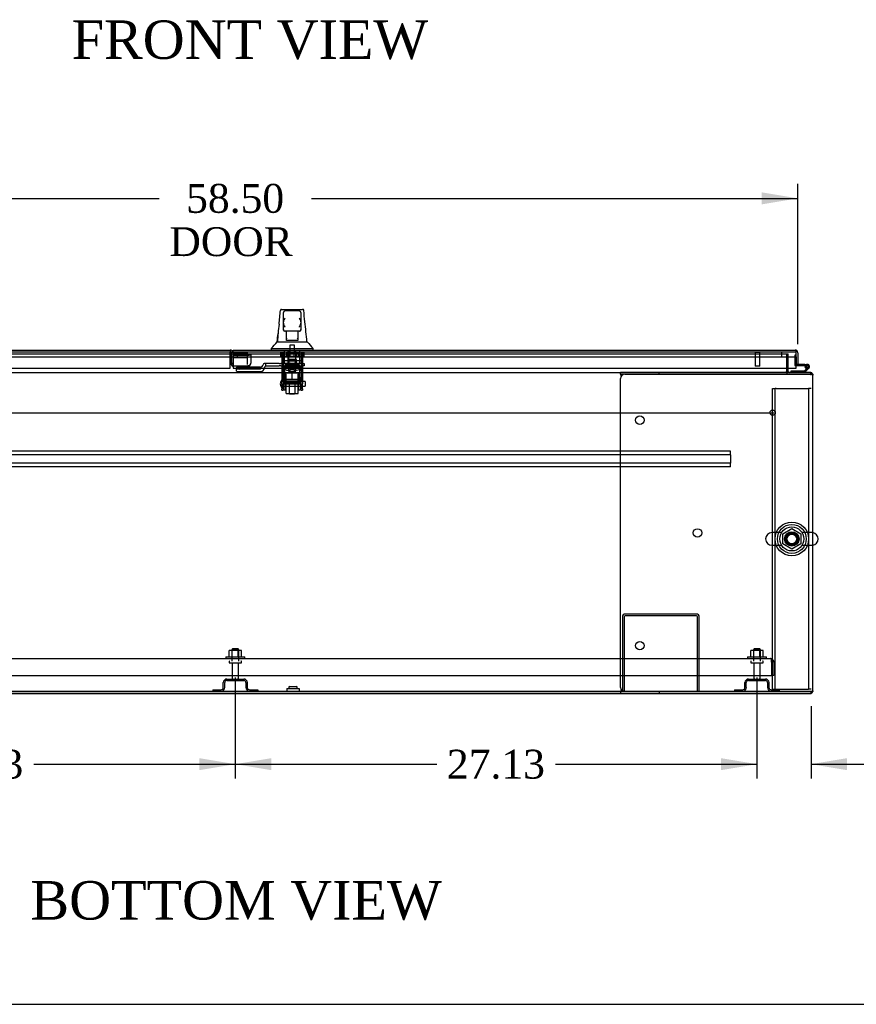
# Model space of a CAD drawing. Header units: inches. Extents: x 1 to 359, y -2 to 239.
# Tile 2 of 20: x 86 to 130, y 1 to 52. Entities that reach past the tile are written whole.
import ezdxf
from ezdxf.enums import TextEntityAlignment as Align
from ezdxf.lldxf.tags import DXFTag

# ---------------------------------------------------------------- set-up
doc = ezdxf.new("R2010")
doc.units = ezdxf.units.IN
doc.header["$MEASUREMENT"] = 0
for name, color, linetype in [('COM40566', 7, 'Continuous'), ('COM43134', 7, 'Continuous'), ('COM50521', 7, 'Continuous'), ('COM50799-4', 7, 'Continuous'), ('COM50800-1', 7, 'Continuous'), ('COM52265-3', 7, 'Continuous'), ('COM54578-68', 7, 'Continuous'), ('COM54837', 7, 'Continuous'), ('COM54928-4', 7, 'Continuous'), ('COM55702-64', 7, 'Continuous'), ('COM56694-4', 7, 'Continuous'), ('COM70838', 7, 'Continuous'), ('COM70839-4', 7, 'Continuous'), ('COM71163-9', 7, 'Continuous'), ('Default', 7, 'Continuous'), ('GSK11033', 7, 'Continuous'), ('HAN13066', 7, 'Continuous'), ('HAN13066_NUT', 7, 'Continuous'), ('HAN13066_SCREW', 7, 'Continuous'), ('HAN_NUT', 7, 'Continuous'), ('NTS166105', 7, 'Continuous'), ('NTS16640', 7, 'Continuous'), ('NTS166905', 7, 'Continuous'), ('NTS18147', 7, 'Continuous'), ('ROL87452', 7, 'Continuous'), ('RVT17786', 7, 'Continuous'), ('RVT19000', 7, 'Continuous'), ('SCS00680', 7, 'Continuous'), ('SPC87323', 7, 'Continuous'), ('STD21878', 7, 'Continuous'), ('STD26094', 7, 'Continuous'), ('STD26265', 7, 'Continuous'), ('WAF25059', 7, 'Continuous'), ('WAF25362', 7, 'Continuous'), ('WAF25376', 7, 'Continuous'), ('WAM254785', 7, 'Continuous'), ('WAM30038', 7, 'Continuous')]:
    doc.layers.add(name, color=color, linetype=linetype)
doc.styles.add('SEACAD_Times_New_Roman', font='times.ttf')
tags = doc.linetypes.add('CENTER2', pattern=[1.125, 0.75, -0.125, 0.125, -0.125]).pattern_tags.tags
tags[10:11] = [DXFTag(74, 4), DXFTag(75, 0), DXFTag(340, '0'), DXFTag(46, 0.0), DXFTag(50, 0.0), DXFTag(44, 0.0), DXFTag(45, 0.0)]
tags[8:9] = [DXFTag(74, 4), DXFTag(75, 0), DXFTag(340, '0'), DXFTag(46, 0.0), DXFTag(50, 0.0), DXFTag(44, 0.0), DXFTag(45, 0.0)]
tags[6:7] = [DXFTag(74, 4), DXFTag(75, 0), DXFTag(340, '0'), DXFTag(46, 0.0), DXFTag(50, 0.0), DXFTag(44, 0.0), DXFTag(45, 0.0)]
tags[4:5] = [DXFTag(74, 4), DXFTag(75, 0), DXFTag(340, '0'), DXFTag(46, 0.0), DXFTag(50, 0.0), DXFTag(44, 0.0), DXFTag(45, 0.0)]
tags = doc.linetypes.add('HIDDEN2', pattern=[0.1875, 0.125, -0.0625]).pattern_tags.tags
tags[6:7] = [DXFTag(74, 4), DXFTag(75, 0), DXFTag(340, '0'), DXFTag(46, 0.0), DXFTag(50, 0.0), DXFTag(44, 0.0), DXFTag(45, 0.0)]
tags[4:5] = [DXFTag(74, 4), DXFTag(75, 0), DXFTag(340, '0'), DXFTag(46, 0.0), DXFTag(50, 0.0), DXFTag(44, 0.0), DXFTag(45, 0.0)]
doc.dimstyles.new('HAMMOND_(STH_-_300x200)', dxfattribs={"dimtxt": 1.5, "dimasz": 1.875, "dimexe": 0.75, "dimexo": 0.75, "dimgap": 0.375, "dimtad": 0, "dimtih": 1, "dimtoh": 1, "dimzin": 0, "dimdsep": 46, "dimtxsty": 'SEACAD_Times_New_Roman', "dimblk1": '_SE_FILLED', "dimblk2": '_SE_FILLED', "dimsah": 1, "dimcen": 0.75, "dimadec": 0, "dimazin": 0, "dimtfac": 0.8, "dimtofl": 0, "dimtmove": 0, "dimatfit": 3, "dimfxl": 1, "dimtolj": 1, "dimtzin": 0, "dimarcsym": 0})

# ---------------------------------------------------------------- blocks, each defined once
blk = doc.blocks.new('SEANNOT_GROUP3')
at = {"layer": 'Default', "color": 7, "linetype": 'CENTER2'}
blk.add_line((69.654, 31.417), (125.665, 31.417), dxfattribs=at)
blk = doc.blocks.new('SE1')
at = {"layer": 'COM40566', "color": 7, "linetype": 'HIDDEN2'}
for p, q in [((125.596, 32.669), (125.721, 32.669)), ((125.596, 17.044), (125.596, 32.669)), ((125.721, 17.044), (125.721, 32.669)), ((125.781, 32.669), (125.721, 32.669)), ((125.781, 32.669), (127.411, 32.669)), ((127.411, 32.669), (127.471, 32.669)), ((127.471, 32.669), (127.471, 17.044)), ((127.596, 32.669), (127.471, 32.669)), ((125.596, 17.044), (125.721, 17.044)), ((125.721, 17.044), (125.781, 17.044)), ((125.781, 17.044), (127.411, 17.044)), ((127.411, 17.044), (127.471, 17.044)), ((127.596, 17.044), (127.471, 17.044))]:
    blk.add_line(p, q, dxfattribs=at)
blk.add_circle((126.596, 24.856), 0.375, dxfattribs=at)
at = {"layer": 'COM43134', "color": 7, "linetype": 'HIDDEN2'}
for p, q in [((69.843, 18.636), (125.473, 18.636)), ((125.473, 18.636), (125.473, 18.636)), ((125.473, 18.636), (125.473, 18.636)), ((125.473, 18.636), (125.473, 18.636)), ((125.533, 18.451), (125.533, 18.6)), ((125.533, 18.533), (125.582, 18.6)), ((125.533, 18.451), (125.533, 18.533)), ((125.533, 18.451), (125.533, 17.761)), ((125.533, 18.451), (125.533, 18.451)), ((125.533, 18.451), (125.533, 17.761)), ((125.658, 18.451), (125.658, 17.761)), ((69.783, 17.761), (125.533, 17.761)), ((125.658, 17.761), (125.533, 17.761))]:
    blk.add_line(p, q, dxfattribs=at)
for start, end in [(89.9411, 90), (53.806, 89.8792), (0, 53.806)]:
    blk.add_arc((125.473, 18.451), 0.185, start, end, dxfattribs=at)
blk.add_open_spline([(125.533, 18.6), (125.523, 18.611), (125.513, 18.62), (125.498, 18.629), (125.493, 18.632), (125.483, 18.635), (125.478, 18.636), (125.473, 18.636)], degree=3, knots=[0, 0, 0, 0, 0.5, 0.5, 0.75, 0.75, 1, 1, 1, 1], dxfattribs=at)
at = {"layer": 'COM50521', "color": 7, "linetype": 'HIDDEN2'}
for p, q in [((117.783, 20.806), (117.783, 16.949)), ((117.878, 20.806), (117.878, 16.949)), ((121.64, 20.949), (117.926, 20.949)), ((121.64, 20.854), (117.926, 20.854)), ((121.688, 16.949), (121.688, 20.806)), ((121.783, 16.949), (121.783, 20.806)), ((117.878, 16.949), (117.783, 16.949)), ((121.688, 16.949), (121.783, 16.949))]:
    blk.add_line(p, q, dxfattribs=at)
for centre, radius, start, end in [((117.926, 20.806), 0.143, 90, 180), ((117.926, 20.806), 0.048, 90, 180), ((121.64, 20.806), 0.143, 0, 90), ((121.64, 20.806), 0.048, 0, 90)]:
    blk.add_arc(centre, radius, start, end, dxfattribs=at)
at = {"layer": 'COM50799-4', "color": 7, "linetype": 'Continuous'}
for p, q in [((68.552, 34.672), (97.391, 34.672)), ((97.391, 34.672), (97.391, 34.529)), ((97.391, 33.734), (97.391, 34.529)), ((68.504, 33.734), (97.391, 33.734))]:
    blk.add_line(p, q, dxfattribs=at)
at = {"layer": 'COM50799-4', "color": 7, "linetype": 'HIDDEN2'}
for p, q in [((97.439, 34.529), (97.439, 33.97)), ((97.534, 34.529), (97.534, 34.527)), ((98.316, 34.458), (97.554, 34.458)), ((97.554, 34.39), (97.554, 34.458)), ((97.554, 34.39), (97.554, 33.869)), ((98.316, 34.39), (97.554, 34.39)), ((98.35, 34.467), (98.417, 34.42)), ((98.389, 34.451), (98.459, 34.451)), ((98.459, 34.451), (98.459, 33.986)), ((97.534, 33.97), (97.439, 33.97)), ((97.534, 34.277), (97.534, 33.97)), ((97.554, 33.869), (97.582, 33.869)), ((97.582, 33.827), (97.582, 33.869)), ((98.316, 33.827), (97.582, 33.827)), ((98.316, 33.869), (98.316, 33.827)), ((98.398, 33.887), (98.417, 33.869)), ((98.459, 33.97), (98.459, 33.986))]:
    blk.add_line(p, q, dxfattribs=at)
at = {"layer": 'COM50799-4', "color": 7, "linetype": 'Continuous'}
blk.add_arc((97.391, 34.529), 0.143, 19.7124, 90, dxfattribs=at)
at = {"layer": 'COM50799-4', "color": 7, "linetype": 'HIDDEN2'}
for centre, radius, start, end in [((97.391, 34.529), 0.048, 340.9432, 90), ((97.391, 34.529), 0.143, 7.9484, 19.7124), ((97.391, 34.529), 0.143, 0, 7.9484), ((98.399, 34.53), 0.0803, 240.2308, 262.3377), ((97.582, 33.97), 0.143, 180, 270), ((97.582, 33.97), 0.048, 180, 234.3147), ((98.316, 33.97), 0.143, 270, 315), ((98.338, 33.99), 0.121, 310.7019, 358.5657), ((98.316, 33.97), 0.143, 315, 0)]:
    blk.add_arc(centre, radius, start, end, dxfattribs=at)
for centre, major_axis in [((98.316, 34.491), (0.048, 0)), ((98.316, 34.491), (0.143, 0)), ((98.316, 33.97), (0.143, 0))]:
    blk.add_ellipse(centre, major_axis=major_axis, ratio=0.707107, start_param=4.712389, end_param=5.497787, dxfattribs=at)
for points, degree, knots in [([(97.533, 34.548), (97.521, 34.55), (97.512, 34.553), (97.507, 34.554), (97.502, 34.556), (97.497, 34.558), (97.437, 34.513)], 2, [0, 0, 0, 0.5, 0.5, 0.75, 0.75, 1, 1, 1]), ([(98.417, 34.42), (98.43, 34.423), (98.441, 34.427), (98.455, 34.438), (98.459, 34.444), (98.459, 34.451)], 3, [0, 0, 0, 0, 0.5, 0.5, 1, 1, 1, 1])]:
    blk.add_open_spline(points, degree=degree, knots=knots, dxfattribs=at)
at = {"layer": 'COM50800-1', "color": 7, "linetype": 'HIDDEN2'}
for p, q in [((67.723, 16.949), (127.596, 16.949)), ((127.596, 16.832), (127.596, 16.919)), ((127.548, 16.824), (127.596, 16.824))]:
    blk.add_line(p, q, dxfattribs=at)
at = {"layer": 'COM50800-1', "color": 7, "linetype": 'Continuous'}
for p, q in [((77.628, 16.824), (117.691, 16.824)), ((127.596, 16.824), (127.596, 16.832))]:
    blk.add_line(p, q, dxfattribs=at)
at = {"layer": 'COM52265-3', "color": 7, "linetype": 'HIDDEN2'}
for p, q in [((126.316, 34.479), (126.411, 34.479)), ((126.411, 33.734), (126.411, 34.479)), ((127.683, 33.417), (127.691, 33.417)), ((127.683, 16.919), (127.691, 16.919))]:
    blk.add_line(p, q, dxfattribs=at)
at = {"layer": 'COM52265-3', "color": 7, "linetype": 'Continuous'}
for p, q in [((126.411, 33.56), (126.411, 33.734)), ((127.691, 33.417), (127.691, 33.369)), ((127.691, 16.967), (127.691, 16.919))]:
    blk.add_line(p, q, dxfattribs=at)
for radius, end in [(0.143, 199.6129), (0.048, 270)]:
    blk.add_arc((126.459, 33.56), radius, 180, end, dxfattribs=at)
at = {"layer": 'COM52265-3', "color": 7, "linetype": 'HIDDEN2'}
blk.add_arc((126.459, 33.56), 0.143, 199.6129, 270, dxfattribs=at)
at = {"layer": 'COM54578-68', "color": 7, "linetype": 'HIDDEN2'}
for p, q in [((126.753, 34.414), (126.753, 33.89)), ((126.815, 34.414), (126.753, 34.414)), ((126.778, 33.865), (126.815, 33.865)), ((127.34, 33.815), (127.278, 33.82)), ((127.292, 33.865), (127.395, 33.865)), ((127.332, 33.81), (127.34, 33.81)), ((127.431, 33.768), (127.41, 33.747))]:
    blk.add_line(p, q, dxfattribs=at)
at = {"layer": 'COM54578-68', "color": 7, "linetype": 'Continuous'}
for p, q in [((126.815, 33.865), (127.278, 33.865)), ((127.278, 33.927), (126.91, 33.927)), ((127.278, 33.865), (127.278, 33.927)), ((127.278, 33.927), (127.395, 33.927)), ((127.278, 33.865), (127.292, 33.865)), ((127.278, 33.81), (127.332, 33.81)), ((127.332, 33.822), (127.332, 33.797)), ((127.407, 33.872), (127.382, 33.872)), ((127.457, 33.797), (127.457, 33.822)), ((126.543, 33.574), (126.543, 33.512)), ((127.236, 33.574), (126.543, 33.574)), ((127.41, 33.747), (127.236, 33.574)), ((127.262, 33.512), (127.474, 33.723)), ((127.382, 33.747), (127.407, 33.747))]:
    blk.add_line(p, q, dxfattribs=at)
at = {"layer": 'COM54578-68', "color": 7, "linetype": 'HIDDEN2'}
for centre, radius, start, end in [((126.778, 33.89), 0.025, 180, 270), ((127.395, 33.81), 0.055, 311.1959, 180), ((127.395, 33.81), 0.055, 180, 311.1959), ((127.395, 33.81), 0.117, 252.9726, 312.392)]:
    blk.add_arc(centre, radius, start, end, dxfattribs=at)
at = {"layer": 'COM54578-68', "color": 7, "linetype": 'Continuous'}
for centre, radius, start, end in [((127.395, 33.81), 0.117, 312.392, 180), ((127.395, 33.81), 0.117, 180, 252.9726), ((127.382, 33.822), 0.05, 90, 180), ((127.382, 33.797), 0.05, 180, 270), ((127.407, 33.822), 0.05, 0, 90), ((127.407, 33.797), 0.05, 270, 0)]:
    blk.add_arc(centre, radius, start, end, dxfattribs=at)
at = {"layer": 'COM54837', "color": 7, "linetype": 'HIDDEN2'}
for p, q in [((123.408, 29.417), (71.908, 29.417)), ((123.408, 29.229), (71.908, 29.229)), ((123.408, 29.374), (123.408, 29.417)), ((123.408, 29.272), (123.408, 29.374)), ((123.408, 29.229), (123.408, 29.272)), ((123.408, 29.229), (123.408, 28.792)), ((123.408, 28.792), (71.908, 28.792)), ((123.408, 28.749), (123.408, 28.792)), ((123.408, 28.647), (123.408, 28.749)), ((123.408, 28.604), (71.908, 28.604)), ((123.408, 28.604), (123.408, 28.647))]:
    blk.add_line(p, q, dxfattribs=at)
at = {"layer": 'COM54928-4', "color": 7, "linetype": 'Continuous'}
for p, q in [((117.691, 33.417), (117.691, 33.512)), ((119.691, 33.512), (117.691, 33.512)), ((117.691, 33.417), (117.691, 33.407)), ((119.691, 33.417), (117.691, 33.417)), ((117.702, 33.369), (117.715, 33.296)), ((117.912, 33.417), (127.548, 33.417)), ((119.691, 33.417), (119.691, 33.512)), ((127.548, 33.512), (119.691, 33.512)), ((127.548, 33.417), (119.691, 33.417)), ((127.683, 33.417), (127.548, 33.417)), ((127.548, 33.417), (127.548, 33.417)), ((127.548, 33.417), (127.683, 33.417)), ((127.691, 16.967), (127.691, 33.369)), ((117.692, 17.139), (117.692, 33.197)), ((117.691, 16.929), (117.691, 16.919)), ((117.691, 16.919), (117.691, 16.824)), ((117.691, 16.919), (119.691, 16.919)), ((117.715, 17.039), (117.702, 16.967)), ((127.548, 16.919), (117.912, 16.919)), ((119.691, 16.919), (119.691, 16.824)), ((119.691, 16.919), (127.548, 16.919)), ((127.683, 16.919), (127.548, 16.919)), ((127.548, 16.919), (127.548, 16.919)), ((127.548, 16.919), (127.683, 16.919)), ((117.691, 16.824), (119.691, 16.824)), ((119.691, 16.824), (127.548, 16.824))]:
    blk.add_line(p, q, dxfattribs=at)
for centre in [(118.692, 31.027), (121.692, 25.168), (118.692, 19.309)]:
    blk.add_circle(centre, 0.218, dxfattribs=at)
for centre, radius, start, end in [((117.384, 33.299), 0.326, 12.3258, 19.284), ((117.912, 33.197), 0.22, 90, 180), ((127.548, 33.369), 0.143, 19.6129, 90), ((127.548, 33.369), 0.143, 0, 19.6129), ((117.384, 17.036), 0.326, 340.716, 347.6742), ((117.912, 17.139), 0.22, 180, 270), ((127.548, 16.967), 0.143, 270, 340.3871), ((127.548, 16.967), 0.143, 340.3871, 0)]:
    blk.add_arc(centre, radius, start, end, dxfattribs=at)
for centre, start_param, end_param in [((127.548, 33.369), 3.141593, 3.483903), ((127.548, 16.967), 2.799282, 3.141593)]:
    blk.add_ellipse(centre, major_axis=(-0.143, 0), ratio=0.99836, start_param=start_param, end_param=end_param, dxfattribs=at)
at = {"layer": 'COM55702-64', "color": 7, "linetype": 'HIDDEN2'}
for p, q in [((97.221, 17.574), (98.096, 17.574)), ((97.221, 17.502), (98.096, 17.502)), ((124.346, 17.574), (125.221, 17.574)), ((124.346, 17.502), (125.221, 17.502)), ((96.496, 17.021), (96.918, 17.021)), ((96.496, 17.021), (96.496, 16.949)), ((97.033, 17.136), (97.033, 17.386)), ((97.105, 17.136), (97.105, 17.386)), ((98.211, 17.386), (98.211, 17.136)), ((98.283, 17.386), (98.283, 17.136)), ((98.399, 17.021), (98.821, 17.021)), ((98.821, 17.021), (98.821, 16.949)), ((123.621, 17.021), (124.043, 17.021)), ((123.621, 17.021), (123.621, 16.949)), ((124.158, 17.136), (124.158, 17.386)), ((124.23, 17.136), (124.23, 17.386)), ((125.336, 17.386), (125.336, 17.136)), ((125.408, 17.386), (125.408, 17.136)), ((125.524, 17.021), (125.946, 17.021)), ((125.946, 17.021), (125.946, 16.949))]:
    blk.add_line(p, q, dxfattribs=at)
for centre, radius, start, end in [((97.221, 17.386), 0.188, 90, 180), ((97.221, 17.386), 0.116, 90, 180), ((98.096, 17.386), 0.188, 0, 90), ((98.096, 17.386), 0.116, 0, 90), ((124.346, 17.386), 0.188, 90, 180), ((124.346, 17.386), 0.116, 90, 180), ((125.221, 17.386), 0.188, 0, 90), ((125.221, 17.386), 0.116, 0, 90), ((96.918, 17.136), 0.188, 270, 0), ((96.918, 17.136), 0.116, 270, 0), ((98.399, 17.136), 0.188, 180, 270), ((98.399, 17.136), 0.116, 180, 270), ((124.043, 17.136), 0.188, 270, 0), ((124.043, 17.136), 0.116, 270, 0), ((125.524, 17.136), 0.188, 180, 270), ((125.524, 17.136), 0.116, 180, 270)]:
    blk.add_arc(centre, radius, start, end, dxfattribs=at)
at = {"layer": 'COM56694-4', "color": 7, "linetype": 'Continuous'}
for p, q in [((97.553, 34.672), (126.767, 34.672)), ((97.553, 34.529), (97.553, 34.672)), ((97.553, 34.529), (97.553, 33.734)), ((126.767, 34.672), (126.767, 34.672)), ((126.767, 34.672), (126.767, 34.672)), ((126.767, 34.672), (126.767, 34.672)), ((126.815, 34.591), (126.854, 34.642)), ((126.815, 34.529), (126.815, 34.642)), ((126.815, 34.529), (126.815, 34.591)), ((126.815, 34.529), (126.815, 34.529)), ((126.815, 33.734), (126.815, 34.529)), ((126.815, 34.327), (126.815, 33.927)), ((126.91, 34.529), (126.91, 33.927)), ((126.91, 33.927), (126.815, 33.927)), ((97.553, 33.734), (126.815, 33.734))]:
    blk.add_line(p, q, dxfattribs=at)
for start, end in [(89.9238, 90), (52.4964, 89.8439), (0, 52.4964)]:
    blk.add_arc((126.767, 34.529), 0.143, start, end, dxfattribs=at)
blk.add_open_spline([(126.815, 34.642), (126.807, 34.652), (126.799, 34.659), (126.787, 34.667), (126.783, 34.668), (126.775, 34.671), (126.771, 34.672), (126.767, 34.672)], degree=3, knots=[0, 0, 0, 0, 0.5, 0.5, 0.75, 0.75, 1, 1, 1, 1], dxfattribs=at)
at = {"layer": 'COM70838', "color": 7, "linetype": 'HIDDEN2'}
for p, q in [((98.973, 33.784), (97.728, 33.784)), ((97.728, 33.784), (97.728, 33.702)), ((98.973, 33.684), (98.973, 33.787)), ((99.098, 33.91), (99.098, 33.912)), ((99.228, 33.97), (99.158, 33.97)), ((99.228, 33.97), (99.228, 33.831)), ((99.941, 33.97), (99.228, 33.97)), ((99.283, 33.845), (99.941, 33.845)), ((99.941, 33.97), (100.03, 33.97)), ((100.03, 33.845), (99.941, 33.845)), ((101.113, 33.97), (100.03, 33.97)), ((100.03, 33.845), (100.595, 33.845)), ((100.631, 33.845), (101.113, 33.845)), ((101.113, 33.97), (101.238, 33.97)), ((101.238, 33.845), (101.113, 33.845)), ((101.238, 33.97), (101.238, 33.845)), ((97.728, 33.576), (97.728, 33.702)), ((98.973, 33.684), (97.853, 33.684)), ((97.853, 33.558), (98.973, 33.558)), ((99.166, 33.751), (99.166, 33.728))]:
    blk.add_line(p, q, dxfattribs=at)
for centre, radius, start, end in [((98.973, 33.912), 0.125, 270, 0), ((99.158, 33.91), 0.06, 90, 180), ((99.283, 33.728), 0.117, 118.0398, 180), ((99.283, 33.728), 0.117, 90, 118.0398), ((98.973, 33.751), 0.193, 270, 0)]:
    blk.add_arc(centre, radius, start, end, dxfattribs=at)
for centre, major_axis, start_param, end_param in [((97.853, 33.702), (-0.125, 0), 0, 1.570796), ((97.853, 33.576), (0.125, 0), 3.141593, 4.712389)]:
    blk.add_ellipse(centre, major_axis=major_axis, ratio=0.145455, start_param=start_param, end_param=end_param, dxfattribs=at)
at = {"layer": 'COM70839-4', "color": 7, "linetype": 'HIDDEN2'}
for p, q in [((100.082, 34.553), (100.082, 34.254)), ((100.152, 34.553), (100.082, 34.553)), ((100.152, 34.553), (100.152, 34.254)), ((101.074, 34.553), (101.074, 34.254)), ((101.144, 34.553), (101.074, 34.553)), ((101.144, 34.553), (101.144, 34.254)), ((100.082, 34.244), (100.082, 34.254)), ((100.082, 34.244), (100.082, 33.086)), ((100.152, 34.254), (100.152, 34.244)), ((100.152, 34.244), (100.152, 33.086)), ((101.074, 34.104), (100.152, 34.104)), ((100.152, 33.794), (101.074, 33.794)), ((100.379, 33.801), (100.379, 33.826)), ((100.847, 33.826), (100.847, 33.801)), ((101.074, 34.244), (101.074, 34.254)), ((101.074, 34.244), (101.074, 33.086)), ((101.144, 34.254), (101.144, 34.244)), ((101.144, 34.244), (101.144, 33.086)), ((100.082, 32.922), (100.082, 33.086)), ((100.082, 32.922), (100.082, 32.663)), ((100.152, 33.086), (100.152, 32.922)), ((101.074, 32.98), (100.152, 32.98)), ((100.152, 32.663), (100.152, 32.922)), ((100.152, 32.915), (101.074, 32.915)), ((101.074, 32.922), (101.074, 33.086)), ((101.074, 32.922), (101.074, 32.663)), ((101.144, 33.086), (101.144, 32.922)), ((101.144, 32.663), (101.144, 32.922)), ((100.082, 32.587), (100.082, 32.663)), ((100.082, 32.587), (100.152, 32.587)), ((100.152, 32.663), (100.152, 32.587)), ((101.074, 32.587), (101.074, 32.663)), ((101.074, 32.587), (101.144, 32.587)), ((101.144, 32.663), (101.144, 32.587))]:
    blk.add_line(p, q, dxfattribs=at)
for centre, major_axis in [((100.613, 33.826), (-0.234, 0)), ((100.613, 33.801), (0.234, 0))]:
    blk.add_ellipse(centre, major_axis=major_axis, ratio=0.009785, start_param=3.141593, end_param=6.283185, dxfattribs=at)
blk.add_ellipse((100.613, 34.102), major_axis=(-0.14, 0), ratio=0.009785, dxfattribs=at)
at = {"layer": 'COM71163-9', "color": 7, "linetype": 'HIDDEN2'}
for p, q in [((69.003, 34.479), (126.316, 34.479)), ((126.316, 34.479), (126.316, 33.734)), ((127.548, 33.512), (127.596, 33.512)), ((127.596, 33.369), (127.596, 33.503)), ((127.596, 16.919), (127.596, 16.967))]:
    blk.add_line(p, q, dxfattribs=at)
at = {"layer": 'COM71163-9', "color": 7, "linetype": 'Continuous'}
for p, q in [((77.628, 33.512), (117.691, 33.512)), ((126.316, 33.734), (126.316, 33.56)), ((126.316, 33.512), (126.316, 33.56)), ((127.596, 33.503), (127.596, 33.512)), ((77.628, 16.919), (117.691, 16.919))]:
    blk.add_line(p, q, dxfattribs=at)
at = {"layer": 'GSK11033', "color": 7, "linetype": 'HIDDEN2'}
for p, q in [((68.504, 34.577), (97.391, 34.577)), ((68.504, 34.327), (97.391, 34.327)), ((98.284, 34.527), (97.534, 34.527)), ((97.534, 34.527), (97.534, 34.327)), ((97.553, 34.577), (97.766, 34.577)), ((97.553, 34.327), (97.766, 34.327)), ((97.554, 34.327), (97.554, 34.577)), ((97.554, 34.577), (126.815, 34.577)), ((97.554, 34.327), (126.815, 34.327)), ((97.766, 34.327), (97.766, 34.577)), ((98.284, 34.277), (98.284, 34.527)), ((126.065, 34.577), (126.065, 34.327)), ((97.534, 33.922), (97.534, 33.97)), ((97.582, 33.922), (97.534, 33.922)), ((97.553, 34.277), (98.284, 34.277)), ((98.284, 33.922), (98.284, 34.277))]:
    blk.add_line(p, q, dxfattribs=at)
at = {"layer": 'GSK11033', "color": 7, "linetype": 'Continuous'}
for p, q in [((97.391, 34.577), (97.553, 34.577)), ((97.391, 34.327), (97.553, 34.327)), ((97.534, 34.327), (97.534, 34.277)), ((126.815, 34.577), (126.815, 34.577)), ((126.815, 34.327), (126.815, 34.577)), ((126.815, 34.327), (126.815, 34.327)), ((97.534, 34.277), (97.553, 34.277))]:
    blk.add_line(p, q, dxfattribs=at)
at = {"layer": 'HAN13066', "color": 7, "linetype": 'Continuous'}
for p, q in [((100.007, 36.731), (100.007, 36.733)), ((100.067, 36.787), (101.158, 36.787)), ((100.158, 36.144), (100.158, 36.617)), ((100.978, 36.707), (100.248, 36.707)), ((101.068, 36.617), (101.068, 36.144)), ((101.218, 36.733), (101.218, 36.731)), ((100.158, 35.737), (100.158, 36.144)), ((101.068, 36.144), (101.068, 35.737)), ((100.158, 35.707), (100.158, 35.737)), ((100.248, 35.647), (100.218, 35.647)), ((100.978, 35.647), (100.248, 35.647)), ((100.313, 35.215), (100.313, 35.647)), ((100.913, 35.647), (100.913, 35.215)), ((101.008, 35.647), (100.978, 35.647)), ((101.068, 35.737), (101.068, 35.707)), ((99.849, 35.107), (100.034, 35.107)), ((100.034, 35.107), (100.146, 35.107)), ((100.146, 35.107), (100.354, 35.107)), ((100.313, 35.175), (100.313, 35.215)), ((100.528, 35.172), (100.343, 35.172)), ((100.354, 35.107), (100.422, 35.107)), ((100.422, 35.107), (100.513, 35.107)), ((100.513, 35.107), (100.554, 35.107)), ((100.698, 35.172), (100.528, 35.172)), ((100.554, 35.107), (100.672, 35.107)), ((100.672, 35.107), (100.97, 35.107)), ((100.883, 35.172), (100.698, 35.172)), ((100.913, 35.215), (100.913, 35.175)), ((100.97, 35.107), (101.08, 35.107)), ((101.08, 35.107), (101.385, 35.107)), ((99.523, 34.755), (99.523, 34.672)), ((99.523, 34.752), (99.874, 34.752)), ((99.874, 34.752), (100.107, 34.752)), ((100.107, 34.752), (100.554, 34.752)), ((100.554, 34.752), (100.672, 34.752)), ((100.672, 34.752), (100.723, 34.752)), ((100.723, 34.752), (100.871, 34.752)), ((100.871, 34.752), (101.351, 34.752)), ((101.351, 34.752), (101.703, 34.752)), ((101.703, 34.672), (101.703, 34.755))]:
    blk.add_line(p, q, dxfattribs=at)
at = {"layer": 'HAN13066', "color": 7, "linetype": 'HIDDEN2'}
for p, q in [((100.217, 33.97), (100.217, 34.672)), ((100.413, 33.97), (100.413, 34.672)), ((100.45, 34.672), (100.45, 34.547)), ((100.775, 34.547), (100.775, 34.672)), ((100.812, 33.97), (100.812, 34.672)), ((101.008, 33.97), (101.008, 34.672)), ((100.453, 33.845), (100.453, 33.97)), ((100.773, 33.845), (100.773, 33.97)), ((100.453, 32.94), (100.453, 32.419)), ((100.773, 32.419), (100.773, 32.94)), ((100.453, 32.419), (100.773, 32.419)), ((100.453, 32.419), (100.483, 32.389)), ((100.483, 32.389), (100.743, 32.389)), ((100.743, 32.389), (100.773, 32.419))]:
    blk.add_line(p, q, dxfattribs=at)
at = {"layer": 'HAN13066', "color": 7, "linetype": 'Continuous'}
for centre, radius, start, end in [((100.067, 36.727), 0.06, 89.9925, 174.0071), ((100.248, 36.617), 0.09, 90, 180), ((100.417, 36.136), 0.259, 130.7149, 177.9019), ((100.978, 36.617), 0.09, 0, 90), ((100.809, 36.136), 0.259, 2.0981, 49.2851), ((101.158, 36.727), 0.06, 5.5758, 90.0089), ((115.796, 34.105), 15.978, 173.1508, 176.4066), ((100.199, 36.144), 0.0411, 178.3464, 179.9974), ((101.027, 36.144), 0.0411, 0.0026, 1.6536), ((39.358, 29.062), 62.32, 5.56591, 6.52159), ((100.248, 35.737), 0.09, 180, 270), ((100.218, 35.707), 0.06, 180, 270), ((100.978, 35.737), 0.09, 270, 0), ((101.008, 35.707), 0.06, 270, 0), ((95.731, 38.384), 5.251, 316.2334, 321.3827), ((113.819, 45.296), 16.062, 219.3746, 221.0327)]:
    blk.add_arc(centre, radius, start, end, dxfattribs=at)
for points in [[(99.932, 36.011), (99.957, 36.251), (99.982, 36.491), (100.007, 36.731)], [(101.275, 36.14), (101.256, 36.337), (101.237, 36.534), (101.218, 36.731)], [(99.838, 35.107), (99.852, 35.25), (99.867, 35.393), (99.882, 35.536)]]:
    blk.add_open_spline(points, degree=3, dxfattribs=at)
for points, knots in [([(100.248, 35.862), (100.243, 35.874), (100.238, 35.886), (100.227, 35.91), (100.222, 35.922), (100.207, 35.959), (100.198, 35.983), (100.185, 36.018), (100.181, 36.03), (100.174, 36.054), (100.171, 36.066), (100.162, 36.101), (100.158, 36.123), (100.158, 36.145)], [0, 0, 0, 0, 0.125, 0.125, 0.25, 0.25, 0.5, 0.5, 0.625, 0.625, 0.75, 0.75, 1, 1, 1, 1]), ([(101.068, 36.145), (101.068, 36.123), (101.064, 36.101), (101.055, 36.066), (101.052, 36.054), (101.044, 36.03), (101.04, 36.018), (101.028, 35.983), (101.018, 35.959), (101.003, 35.922), (100.998, 35.91), (100.988, 35.886), (100.983, 35.874), (100.978, 35.862)], [0, 0, 0, 0, 0.25, 0.25, 0.375, 0.375, 0.5, 0.5, 0.75, 0.75, 0.875, 0.875, 1, 1, 1, 1]), ([(100.313, 35.215), (100.313, 35.221), (100.314, 35.228), (100.318, 35.241), (100.32, 35.248), (100.329, 35.268), (100.336, 35.283), (100.343, 35.297)], [0, 0, 0, 0, 0.25, 0.25, 0.5, 0.5, 1, 1, 1, 1]), ([(100.343, 35.172), (100.339, 35.172), (100.335, 35.172), (100.328, 35.172), (100.324, 35.172), (100.319, 35.172), (100.317, 35.173), (100.314, 35.174), (100.313, 35.174), (100.313, 35.175)], [0, 0, 0, 0, 0.25, 0.25, 0.5, 0.5, 0.75, 0.75, 1, 1, 1, 1]), ([(100.883, 35.297), (100.89, 35.283), (100.897, 35.268), (100.905, 35.248), (100.908, 35.241), (100.912, 35.228), (100.913, 35.221), (100.913, 35.215)], [0, 0, 0, 0, 0.5, 0.5, 0.75, 0.75, 1, 1, 1, 1]), ([(100.913, 35.175), (100.913, 35.174), (100.912, 35.174), (100.909, 35.173), (100.907, 35.172), (100.899, 35.172), (100.891, 35.172), (100.883, 35.172)], [0, 0, 0, 0, 0.25, 0.25, 0.5, 0.5, 1, 1, 1, 1])]:
    blk.add_open_spline(points, degree=3, knots=knots, dxfattribs=at)
at = {"layer": 'HAN13066_NUT', "color": 7, "linetype": 'HIDDEN2'}
for p, q in [((100.613, 33.47), (100.28, 33.47)), ((100.28, 33.145), (100.28, 33.47)), ((100.945, 33.47), (100.613, 33.47)), ((100.613, 33.145), (100.613, 33.47)), ((100.945, 33.145), (100.945, 33.47)), ((100.447, 33.145), (100.28, 33.145)), ((100.28, 33.145), (100.28, 33.095)), ((100.31, 33.065), (100.915, 33.065)), ((100.613, 33.145), (100.447, 33.145)), ((100.779, 33.145), (100.613, 33.145)), ((100.945, 33.145), (100.779, 33.145)), ((100.945, 33.095), (100.945, 33.145))]:
    blk.add_line(p, q, dxfattribs=at)
for centre, start, end in [((100.31, 33.095), 180, 270), ((100.915, 33.095), 270, 0)]:
    blk.add_arc(centre, 0.03, start, end, dxfattribs=at)
at = {"layer": 'HAN13066_SCREW', "color": 7, "linetype": 'HIDDEN2'}
for p, q in [((100.729, 34.922), (100.497, 34.922)), ((100.497, 34.922), (100.497, 34.547)), ((100.729, 34.547), (100.729, 34.922)), ((100.875, 34.547), (100.35, 34.547)), ((100.35, 34.547), (100.35, 34.477)), ((100.875, 34.477), (100.35, 34.477)), ((100.391, 34.34), (100.391, 34.477)), ((100.391, 34.34), (100.502, 34.34)), ((100.502, 34.34), (100.502, 34.477)), ((100.502, 34.34), (100.724, 34.34)), ((100.724, 34.34), (100.724, 34.477)), ((100.724, 34.34), (100.835, 34.34)), ((100.835, 34.34), (100.835, 34.477)), ((100.875, 34.477), (100.875, 34.547))]:
    blk.add_line(p, q, dxfattribs=at)
at = {"layer": 'HAN_NUT', "color": 7, "linetype": 'HIDDEN2'}
for p, q in [((100.001, 34.577), (100.001, 34.362)), ((100.001, 34.362), (100.307, 34.362)), ((100.307, 34.577), (100.307, 34.362)), ((100.307, 34.362), (100.919, 34.362)), ((100.919, 34.577), (100.919, 34.362)), ((100.919, 34.362), (101.225, 34.362)), ((101.225, 34.577), (101.225, 34.362))]:
    blk.add_line(p, q, dxfattribs=at)
at = {"layer": 'NTS166105', "color": 7, "linetype": 'HIDDEN2'}
for p, q in [((97.503, 19.052), (97.342, 19.052)), ((97.342, 18.732), (97.342, 19.052)), ((97.812, 19.052), (97.503, 19.052)), ((97.503, 18.732), (97.503, 19.052)), ((97.974, 19.052), (97.812, 19.052)), ((97.812, 18.732), (97.812, 19.052)), ((97.974, 18.732), (97.974, 19.052)), ((124.628, 19.052), (124.467, 19.052)), ((124.467, 18.732), (124.467, 19.052)), ((124.937, 19.052), (124.628, 19.052)), ((124.628, 18.732), (124.628, 19.052)), ((125.099, 19.052), (124.937, 19.052)), ((124.937, 18.732), (124.937, 19.052)), ((125.099, 18.732), (125.099, 19.052))]:
    blk.add_line(p, q, dxfattribs=at)
at = {"layer": 'NTS16640', "color": 7, "linetype": 'HIDDEN2'}
for p, q in [((100.339, 17.091), (100.977, 17.091)), ((100.339, 17.091), (100.339, 16.949)), ((100.439, 17.151), (100.439, 17.091)), ((100.469, 17.181), (100.847, 17.181)), ((100.877, 17.091), (100.877, 17.151)), ((100.977, 17.091), (100.977, 16.949))]:
    blk.add_line(p, q, dxfattribs=at)
for centre, start, end in [((100.469, 17.151), 90, 180), ((100.847, 17.151), 0, 90)]:
    blk.add_arc(centre, 0.03, start, end, dxfattribs=at)
at = {"layer": 'NTS166905', "color": 7, "linetype": 'HIDDEN2'}
for p, q in [((126.131, 25.119), (126.601, 25.394)), ((126.131, 24.593), (126.131, 25.119)), ((126.601, 25.394), (127.061, 25.119)), ((127.061, 25.119), (127.061, 24.593)), ((126.596, 24.321), (126.131, 24.593)), ((127.061, 24.593), (126.596, 24.321))]:
    blk.add_line(p, q, dxfattribs=at)
blk.add_circle((126.596, 24.856), 0.263, dxfattribs=at)
at = {"layer": 'NTS18147', "color": 7, "linetype": 'HIDDEN2'}
for p, q in [((100.393, 34.186), (100.833, 34.186)), ((100.393, 34.186), (100.393, 33.749)), ((100.833, 34.186), (100.393, 34.186)), ((100.833, 33.749), (100.833, 34.186)), ((100.218, 33.749), (100.15, 33.749)), ((100.15, 33.749), (100.15, 33.686)), ((100.218, 33.749), (100.15, 33.749)), ((100.15, 33.686), (100.218, 33.686)), ((100.15, 33.624), (100.15, 33.686)), ((100.15, 33.686), (100.218, 33.686)), ((100.15, 33.624), (100.213, 33.624)), ((100.15, 33.624), (100.213, 33.624)), ((100.213, 33.624), (100.213, 33.686)), ((100.545, 33.749), (100.218, 33.749)), ((100.218, 33.686), (100.218, 33.749)), ((100.545, 33.749), (100.218, 33.749)), ((100.218, 33.686), (100.218, 33.686)), ((100.381, 33.624), (100.413, 33.624)), ((100.381, 33.624), (100.413, 33.624)), ((100.393, 33.749), (100.393, 33.749)), ((100.681, 33.749), (100.545, 33.749)), ((100.545, 33.749), (100.545, 33.686)), ((100.681, 33.749), (100.545, 33.749)), ((100.545, 33.686), (100.681, 33.686)), ((100.545, 33.686), (100.681, 33.686)), ((100.545, 33.686), (100.545, 33.686)), ((101.008, 33.749), (100.681, 33.749)), ((100.681, 33.686), (100.681, 33.749)), ((101.008, 33.749), (100.681, 33.749)), ((100.681, 33.686), (100.681, 33.686)), ((100.813, 33.624), (100.844, 33.624)), ((100.813, 33.624), (100.844, 33.624)), ((100.833, 33.749), (100.833, 33.749)), ((101.076, 33.749), (101.008, 33.749)), ((101.008, 33.749), (101.008, 33.686)), ((101.076, 33.749), (101.008, 33.749)), ((101.008, 33.686), (101.076, 33.686)), ((101.008, 33.686), (101.076, 33.686)), ((101.008, 33.686), (101.008, 33.686)), ((101.013, 33.686), (101.013, 33.624)), ((101.013, 33.624), (101.076, 33.624)), ((101.013, 33.624), (101.076, 33.624)), ((101.076, 33.686), (101.076, 33.749)), ((101.076, 33.686), (101.076, 33.624))]:
    blk.add_line(p, q, dxfattribs=at)
for centre, start_param, end_param in [((100.381, 33.942), 2.506883, 3.776302), ((100.381, 33.942), 2.941982, 3.776302), ((100.413, 33.942), 3.141593, 3.776302), ((100.813, 33.942), 2.506883, 3.141593), ((100.844, 33.942), 2.506883, 3.776302), ((100.844, 33.942), 2.506883, 3.141593)]:
    blk.add_ellipse(centre, major_axis=(0, 0.318), ratio=0.866025, start_param=start_param, end_param=end_param, dxfattribs=at)
at = {"layer": 'ROL87452', "color": 7, "linetype": 'HIDDEN2'}
for p, q in [((100.3, 32.417), (100.3, 33.417)), ((100.925, 32.417), (100.925, 33.417)), ((100.3, 32.417), (100.925, 32.417))]:
    blk.add_line(p, q, dxfattribs=at)
at = {"layer": 'RVT17786', "color": 7, "linetype": 'HIDDEN2'}
for p, q in [((101.292, 33.042), (100.082, 33.042)), ((100.082, 32.792), (101.292, 32.792)), ((101.292, 33.042), (101.292, 32.792))]:
    blk.add_line(p, q, dxfattribs=at)
blk.add_arc((100.315, 32.917), 0.318, 137.1291, 222.8709, dxfattribs=at)
at = {"layer": 'RVT19000', "color": 7, "linetype": 'HIDDEN2'}
for p, q in [((100.3, 33.845), (100.3, 33.732)), ((100.418, 33.97), (100.418, 33.845)), ((100.472, 34.182), (100.753, 34.182)), ((100.472, 34.182), (100.472, 34.102)), ((100.472, 34.032), (100.472, 33.97)), ((100.595, 33.845), (100.631, 33.845)), ((100.753, 34.102), (100.753, 34.182)), ((100.753, 33.97), (100.753, 34.032)), ((100.808, 33.845), (100.808, 33.97)), ((100.925, 33.732), (100.925, 33.845)), ((100.3, 33.732), (100.925, 33.732))]:
    blk.add_line(p, q, dxfattribs=at)
at = {"layer": 'SCS00680', "color": 7, "linetype": 'HIDDEN2'}
for p, q in [((126.066, 25.188), (125.56, 25.188)), ((127.632, 25.188), (127.126, 25.188)), ((125.56, 24.525), (126.066, 24.525)), ((127.126, 24.525), (127.632, 24.525))]:
    blk.add_line(p, q, dxfattribs=at)
for radius in [0.625, 0.312, 0.252]:
    blk.add_circle((126.596, 24.856), radius, dxfattribs=at)
for centre, start, end in [((125.56, 24.856), 90, 270), ((127.632, 24.856), 79.6868, 90), ((127.632, 24.856), 270, 280.3132)]:
    blk.add_arc(centre, 0.331, start, end, dxfattribs=at)
at = {"layer": 'SCS00680', "color": 7, "linetype": 'Continuous'}
blk.add_arc((127.632, 24.856), 0.331, 280.3132, 79.6868, dxfattribs=at)
at = {"layer": 'SPC87323', "color": 7, "linetype": 'HIDDEN2'}
for p, q in [((100.22, 33.845), (100.22, 32.94)), ((100.375, 33.97), (100.375, 33.845)), ((100.385, 33.97), (100.385, 33.845)), ((100.84, 33.97), (100.84, 33.845)), ((100.85, 33.97), (100.85, 33.845)), ((101.005, 32.94), (101.005, 33.845)), ((101.005, 32.94), (100.22, 32.94))]:
    blk.add_line(p, q, dxfattribs=at)
at = {"layer": 'STD21878', "color": 7, "linetype": 'HIDDEN2'}
for p, q in [((124.674, 34.577), (124.674, 34.545)), ((124.955, 34.545), (124.674, 34.545)), ((124.69, 34.545), (124.69, 33.827)), ((124.94, 33.827), (124.94, 34.545)), ((124.955, 34.545), (124.955, 34.577)), ((124.94, 33.827), (124.69, 33.827))]:
    blk.add_line(p, q, dxfattribs=at)
blk.add_circle((125.596, 31.417), 0.141, dxfattribs=at)
at = {"layer": 'STD26094', "color": 7, "linetype": 'HIDDEN2'}
for p, q in [((97.508, 19.136), (97.471, 19.098)), ((97.471, 19.098), (97.846, 19.098)), ((97.471, 19.098), (97.471, 18.511)), ((97.808, 19.136), (97.508, 19.136)), ((97.846, 19.098), (97.808, 19.136)), ((97.846, 18.511), (97.846, 19.098)), ((124.633, 19.136), (124.596, 19.098)), ((124.596, 19.098), (124.971, 19.098)), ((124.596, 19.098), (124.596, 18.511)), ((124.933, 19.136), (124.633, 19.136)), ((124.971, 19.098), (124.933, 19.136)), ((124.971, 18.511), (124.971, 19.098)), ((97.333, 18.481), (97.333, 18.441)), ((97.983, 18.441), (97.983, 18.481)), ((124.458, 18.481), (124.458, 18.441)), ((125.108, 18.441), (125.108, 18.481)), ((97.363, 18.411), (97.953, 18.411)), ((97.493, 18.411), (97.493, 17.634)), ((97.823, 17.634), (97.823, 18.411)), ((124.488, 18.411), (125.078, 18.411)), ((124.618, 18.411), (124.618, 17.634)), ((124.948, 17.634), (124.948, 18.411))]:
    blk.add_line(p, q, dxfattribs=at)
for centre, radius, start, end in [((97.363, 18.481), 0.03, 90, 180), ((97.363, 18.441), 0.03, 180, 270), ((97.953, 18.481), 0.03, 0, 90), ((97.953, 18.441), 0.03, 270, 0), ((124.488, 18.481), 0.03, 90, 180), ((124.488, 18.441), 0.03, 180, 270), ((125.078, 18.481), 0.03, 0, 90), ((125.078, 18.441), 0.03, 270, 0), ((97.553, 17.634), 0.06, 180, 270), ((97.763, 17.634), 0.06, 270, 0), ((124.678, 17.634), 0.06, 180, 270), ((124.888, 17.634), 0.06, 270, 0)]:
    blk.add_arc(centre, radius, start, end, dxfattribs=at)
at = {"layer": 'STD26265', "color": 7, "linetype": 'HIDDEN2'}
for p, q in [((100.463, 34.577), (100.428, 34.542)), ((100.428, 34.542), (100.798, 34.542)), ((100.428, 34.542), (100.428, 33.577)), ((100.798, 34.542), (100.763, 34.577)), ((100.798, 33.577), (100.798, 34.542)), ((100.428, 33.577), (100.798, 33.577))]:
    blk.add_line(p, q, dxfattribs=at)
at = {"layer": 'WAF25059', "color": 7, "linetype": 'HIDDEN2'}
for p, q in [((97.158, 18.732), (98.158, 18.732)), ((97.158, 18.732), (97.158, 18.636)), ((98.158, 18.636), (98.158, 18.732)), ((124.283, 18.732), (125.283, 18.732)), ((124.283, 18.732), (124.283, 18.636)), ((125.283, 18.636), (125.283, 18.732))]:
    blk.add_line(p, q, dxfattribs=at)
at = {"layer": 'WAF25362', "color": 7, "linetype": 'HIDDEN2'}
for radius in [0.875, 0.344]:
    blk.add_circle((126.596, 24.856), radius, dxfattribs=at)
at = {"layer": 'WAF25376', "color": 7, "linetype": 'HIDDEN2'}
for p, q in [((100.176, 33.232), (100.176, 32.602)), ((100.276, 33.232), (100.176, 33.232)), ((100.276, 33.232), (100.276, 32.602)), ((100.95, 32.602), (100.95, 33.232)), ((101.05, 33.232), (100.95, 33.232)), ((101.05, 32.602), (101.05, 33.232)), ((100.176, 32.602), (100.276, 32.602)), ((100.95, 32.602), (101.05, 32.602))]:
    blk.add_line(p, q, dxfattribs=at)
at = {"layer": 'WAM254785', "color": 7, "linetype": 'HIDDEN2'}
for radius in [0.75, 0.312]:
    blk.add_circle((126.596, 24.856), radius, dxfattribs=at)
at = {"layer": 'WAM30038', "color": 7, "linetype": 'HIDDEN2'}
for p, q in [((100.988, 33.898), (100.238, 33.898)), ((100.238, 33.898), (100.238, 33.874)), ((100.238, 33.898), (100.988, 33.898)), ((100.988, 33.874), (100.238, 33.874)), ((100.238, 33.874), (100.988, 33.874)), ((100.238, 33.874), (100.238, 33.874)), ((100.385, 33.962), (100.439, 33.962)), ((100.385, 33.962), (100.439, 33.962)), ((100.439, 33.962), (100.411, 33.917)), ((100.428, 33.907), (100.452, 33.946)), ((100.436, 33.917), (100.464, 33.962)), ((100.452, 33.946), (100.439, 33.962)), ((100.464, 33.962), (100.595, 33.962)), ((100.464, 33.962), (100.595, 33.962)), ((100.595, 33.962), (100.595, 33.917)), ((100.63, 33.962), (100.762, 33.962)), ((100.63, 33.917), (100.63, 33.962)), ((100.63, 33.962), (100.762, 33.962)), ((100.762, 33.962), (100.79, 33.917)), ((100.787, 33.962), (100.774, 33.946)), ((100.774, 33.946), (100.798, 33.907)), ((100.787, 33.962), (100.841, 33.962)), ((100.815, 33.917), (100.787, 33.962)), ((100.787, 33.962), (100.841, 33.962)), ((100.988, 33.874), (100.988, 33.898)), ((100.988, 33.874), (100.988, 33.874))]:
    blk.add_line(p, q, dxfattribs=at)
for centre, radius, start, end in [((99.707, 34.485), 0.854, 316.5547, 318.2901), ((100.613, 33.916), 0.0182, 177.1609, 267.9942), ((100.612, 33.916), 0.0181, 271.7718, 3.073), ((101.516, 34.482), 0.85, 221.7058, 223.4493)]:
    blk.add_arc(centre, radius, start, end, dxfattribs=at)
for points, knots in [([(100.345, 33.917), (100.346, 33.919), (100.348, 33.921), (100.35, 33.923), (100.362, 33.936), (100.373, 33.949), (100.385, 33.962)], [0, 0, 0, 0, 0.141448, 0.141448, 0.141448, 1, 1, 1, 1]), ([(100.411, 33.917), (100.409, 33.915), (100.408, 33.913), (100.407, 33.908), (100.406, 33.906), (100.406, 33.904), (100.406, 33.904), (100.406, 33.903)], [0, 0, 0, 0, 0.25, 0.25, 0.5, 0.5, 0.5626015, 0.5626015, 0.5626015, 0.5626015]), ([(100.411, 33.898), (100.413, 33.898), (100.415, 33.899), (100.42, 33.901), (100.423, 33.903), (100.429, 33.908), (100.433, 33.913), (100.436, 33.917)], [0, 0, 0, 0, 0.25, 0.25, 0.5, 0.5, 1, 1, 1, 1]), ([(100.79, 33.917), (100.792, 33.915), (100.793, 33.913), (100.797, 33.908), (100.799, 33.906), (100.803, 33.903), (100.805, 33.901), (100.81, 33.899), (100.813, 33.898), (100.815, 33.898)], [0, 0, 0, 0, 0.25, 0.25, 0.5, 0.5, 0.75, 0.75, 1, 1, 1, 1]), ([(100.82, 33.903), (100.82, 33.904), (100.82, 33.904), (100.82, 33.908), (100.818, 33.913), (100.815, 33.917)], [0.4389304, 0.4389304, 0.4389304, 0.4389304, 0.5, 0.5, 1, 1, 1, 1]), ([(100.841, 33.962), (100.853, 33.949), (100.864, 33.936), (100.875, 33.923), (100.877, 33.921), (100.879, 33.919), (100.881, 33.917)], [0, 0, 0, 0, 0.858552, 0.858552, 0.858552, 1, 1, 1, 1])]:
    blk.add_open_spline(points, degree=3, knots=knots, dxfattribs=at)
blk = doc.blocks.new('DMBLK3105')
at = {"layer": 'Default', "linetype": 'Continuous'}
for points in [[(70.284, 42.867), (68.409, 42.555), (70.284, 42.242)], [(125.035, 42.867), (125.035, 42.242), (126.91, 42.555)]]:
    blk.add_hatch(color=7, dxfattribs=at).paths.add_polyline_path(points)
at = {"layer": 'Default', "color": 7, "linetype": 'Continuous'}
for p, q in [((68.409, 34.978), (68.409, 43.305)), ((126.91, 34.978), (126.91, 43.305)), ((68.409, 42.555), (93.705, 42.555)), ((101.615, 42.555), (126.91, 42.555))]:
    blk.add_line(p, q, dxfattribs=at)
at = {"layer": 'Default', "color": 7, "linetype": 'Continuous', "style": 'SEACAD_Times_New_Roman'}
for s, p in [('58.50', (95.1, 43.305)), ('DOOR ', (94.23, 41.055))]:
    blk.add_text(s, height=1.5, dxfattribs=at).set_placement(p, align=Align.TOP_LEFT)
blk = doc.blocks.new('_SE_FILLED')
at = {"color": 0}
blk.add_line((0, 0), (-1, 0), dxfattribs=at)
blk.add_solid([(0, 0), (-1, -0.1665), (-1, 0.1665), (0, 0)], dxfattribs=at)
blk = doc.blocks.new('DMBLK3110')
at = {"layer": 'Default', "linetype": 'Continuous'}
for points in [[(72.408, 12.838), (72.408, 13.463), (70.533, 13.15)], [(95.783, 12.838), (97.658, 13.15), (95.783, 13.463)]]:
    blk.add_hatch(color=7, dxfattribs=at).paths.add_polyline_path(points)
at = {"layer": 'Default', "color": 7, "linetype": 'Continuous'}
for p, q in [((97.658, 17.661), (97.658, 12.4)), ((70.533, 16.752), (70.533, 12.4)), ((70.533, 13.15), (81.011, 13.15)), ((87.18, 13.15), (97.658, 13.15))]:
    blk.add_line(p, q, dxfattribs=at)
at = {"layer": 'Default', "color": 7, "linetype": 'Continuous', "style": 'SEACAD_Times_New_Roman'}
blk.add_text('27.13', height=1.5, dxfattribs=at).set_placement((81.536, 13.9), align=Align.TOP_LEFT)
blk = doc.blocks.new('DMBLK3111')
at = {"layer": 'Default', "linetype": 'Continuous'}
for points in [[(99.533, 12.838), (99.533, 13.463), (97.658, 13.15)], [(122.908, 12.838), (124.783, 13.15), (122.908, 13.463)]]:
    blk.add_hatch(color=7, dxfattribs=at).paths.add_polyline_path(points)
at = {"layer": 'Default', "color": 7, "linetype": 'Continuous'}
for p, q in [((97.658, 17.661), (97.658, 12.4)), ((124.783, 17.661), (124.783, 12.4)), ((97.658, 13.15), (108.136, 13.15)), ((114.305, 13.15), (124.783, 13.15))]:
    blk.add_line(p, q, dxfattribs=at)
at = {"layer": 'Default', "color": 7, "linetype": 'Continuous', "style": 'SEACAD_Times_New_Roman'}
blk.add_text('27.13', height=1.5, dxfattribs=at).set_placement((108.661, 13.9), align=Align.TOP_LEFT)
blk = doc.blocks.new('DMBLK3112')
at = {"layer": 'Default', "linetype": 'Continuous'}
for points in [[(122.908, 12.838), (124.783, 13.15), (122.908, 13.463)], [(129.471, 12.838), (129.471, 13.463), (127.596, 13.15)]]:
    blk.add_hatch(color=7, dxfattribs=at).paths.add_polyline_path(points)
at = {"layer": 'Default', "color": 7, "linetype": 'Continuous'}
for p, q in [((124.783, 17.661), (124.783, 12.4)), ((127.596, 16.169), (127.596, 12.4)), ((121.033, 13.15), (124.783, 13.15)), ((127.596, 13.15), (129.977, 13.15)), ((129.977, 13.15), (130.727, 13.15))]:
    blk.add_line(p, q, dxfattribs=at)
at = {"layer": 'Default', "color": 7, "linetype": 'Continuous', "style": 'SEACAD_Times_New_Roman'}
for s, p in [('2.81', (131.252, 13.9)), ('I/S', (136.283, 13.9))]:
    blk.add_text(s, height=1.5, dxfattribs=at).set_placement(p, align=Align.TOP_LEFT)
blk = doc.blocks.new('BORDER')
at = {"layer": 'Default', "color": 7, "linetype": 'Continuous'}
blk.add_line((-41.86, 0), (0, 0), dxfattribs=at)

msp = doc.modelspace()

# ---------------------------------------------------------------- block references
at = {"layer": 'Default', "color": 7, "xscale": 8.55, "yscale": 8.55, "zscale": 8.55}
msp.add_blockref('BORDER', (359.223, 0.67), dxfattribs=at)
at = {"layer": 'Default'}
for name in ['SE1', 'SEANNOT_GROUP3']:
    msp.add_blockref(name, (0, 0), dxfattribs=at)

# ---------------------------------------------------------------- texts
at = {"layer": 'Default', "color": 7, "linetype": 'Continuous', "style": 'SEACAD_Times_New_Roman'}
for s, p in [('FRONT VIEW', (89.148, 51.805)), ('BOTTOM VIEW', (87.002, 7.075))]:
    msp.add_text(s, height=2, dxfattribs=at).set_placement(p, align=Align.TOP_LEFT)

# ---------------------------------------------------------------- dimensions: what is measured, and where the dimension line sits
at = {"layer": 'Default', "color": 7, "linetype": 'Continuous'}
for base, p1, p2, text, picture, middle in [((68.409, 42.555), (68.409, 34.228), (126.91, 34.228), '\\A1;<>\\PDOOR ', 'DMBLK3105', (97.66, 42.555)), ((97.658101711, 13.15028042), (97.658101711, 18.410646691), (124.783101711, 18.410646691), '\\A1;<>', 'DMBLK3111', (111.220601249, 13.15028042))]:
    dim = msp.add_linear_dim(base=base, p1=p1, p2=p2, angle=0, text=text, dimstyle='HAMMOND_(STH_-_300x200)', dxfattribs=at)
    dim.commit()
    dim.dimension.update_dxf_attribs({"geometry": picture, "text_midpoint": middle, "dimtype": 161})
dim = msp.add_linear_dim(base=(97.658101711, 13.150280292), p1=(70.533101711, 17.501646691), p2=(97.658101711, 18.410646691), text='\\A1;<>', dimstyle='HAMMOND_(STH_-_300x200)', dxfattribs=at)
dim.commit()
dim.dimension.update_dxf_attribs({"geometry": 'DMBLK3110', "text_midpoint": (84.095601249, 13.150280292), "dimtype": 160})
dim = msp.add_linear_dim(base=(127.596, 13.15), p1=(124.783, 18.411), p2=(127.596, 16.919), text='\\A1;<> I/S', dimstyle='HAMMOND_(STH_-_300x200)', override={"dimtmove": 1}, dxfattribs=at)
dim.commit()
dim.dimension.update_dxf_attribs({"geometry": 'DMBLK3112', "text_midpoint": (130.727, 13.15), "dimtype": 160})

doc.saveas('drawing.dxf')
